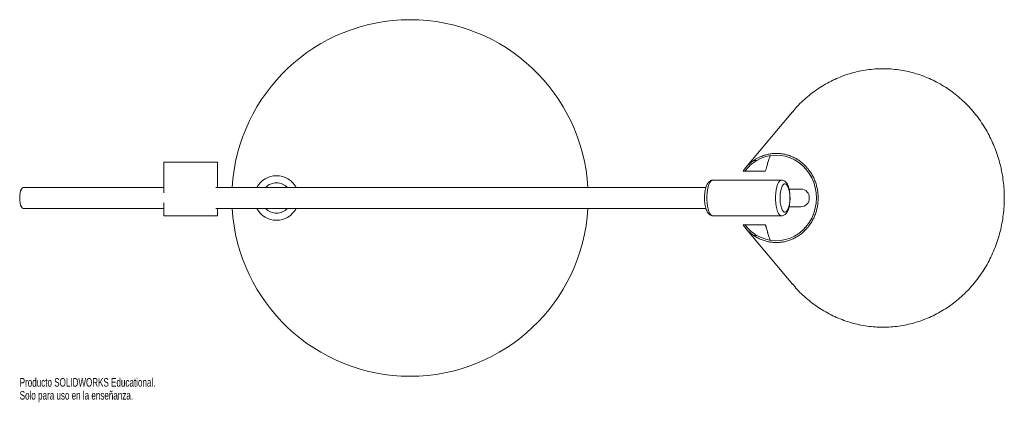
# Paper-space layout '_Superior' of a CAD drawing. Header units: millimetres. Extents: x -219 to 334, y -115 to 100.
import ezdxf

# ---------------------------------------------------------------- set-up
doc = ezdxf.new("R2010")
doc.units = ezdxf.units.MM
doc.styles.add('SLDTEXTSTYLE0', font='TXT', dxfattribs={"width": 0.7})

psp = doc.layouts.new('_Superior')

# ---------------------------------------------------------------- linework, layer by layer
at = {"color": 7, "linetype": 'Continuous', "lineweight": 15}
for p, q in [((214.63, 48.29), (188.33, 16.97)), ((202.05, 23.7), (201.21, 21)), ((-138.16, 20), (-138.16, 2.81)), ((-108.16, 20), (-138.16, 20)), ((-108.16, 5.85), (-108.16, 20)), ((192.84, 21), (194.67, 21)), ((188.11, 15), (186.96, 15)), ((-138.16, 5.85), (-217.13, 5.85)), ((166.07, 5.85), (-109.07, 5.85)), ((208.55, 10), (170.02, 10)), ((219.41, 5), (212.73, 5)), ((-138.16, -2.81), (-138.16, -10)), ((212.73, -5), (219.41, -5)), ((-217.13, -5.85), (-138.16, -5.85)), ((-108.16, -10), (-138.16, -10)), ((-109.07, -5.85), (166.07, -5.85)), ((-108.16, -10), (-108.16, -5.85)), ((170.02, -10), (208.55, -10)), ((186.96, -15), (188.11, -15)), ((188.32, -16.96), (214.63, -48.29)), ((194.67, -21), (192.84, -21)), ((201.21, -21), (202.05, -23.7))]:
    psp.add_line(p, q, dxfattribs=at)
at = {"color": 7, "linetype": 'Continuous', "lineweight": 15, "flags": 128}
for points in [[(194.67, -21), (197.15, -22.26), (199.76, -23.19), (202.46, -23.77), (205.21, -24), (207.96, -23.87), (210.67, -23.38), (213.31, -22.55), (215.83, -21.38), (218.2, -19.89), (220.39, -18.11), (222.35, -16.05), (224.06, -13.76), (225.5, -11.26), (226.64, -8.6), (227.47, -5.8), (227.97, -2.92), (228.14, 0), (227.97, 2.92), (227.47, 5.8), (226.64, 8.6), (225.5, 11.26), (224.06, 13.76), (222.35, 16.05), (220.39, 18.11), (218.2, 19.89), (215.83, 21.38), (213.31, 22.55), (210.67, 23.38), (207.96, 23.87), (205.21, 24), (202.46, 23.77), (199.76, 23.19), (197.15, 22.26), (194.67, 21)], [(-217.13, 5.85), (-217.26, 5.84), (-217.75, 5.56), (-218.2, 4.94), (-218.59, 4), (-218.88, 2.82), (-219.07, 1.45), (-219.13, 0)], [(213.17, 0), (213.1, -1.72), (212.91, -3.36), (212.61, -4.84), (212.2, -6.1), (211.71, -7.07), (211.16, -7.71), (210.58, -7.99), (209.99, -7.89), (209.42, -7.43), (208.89, -6.62), (208.44, -5.5), (208.09, -4.12), (207.84, -2.55), (207.71, -0.86), (207.71, 0.86), (207.84, 2.55), (208.09, 4.12), (208.44, 5.5), (208.89, 6.62), (209.42, 7.43), (209.99, 7.89), (210.58, 7.99), (211.16, 7.71), (211.71, 7.07), (212.2, 6.1), (212.61, 4.84), (212.91, 3.36), (213.1, 1.72), (213.17, 0)], [(-219.13, 0), (-219.07, -1.45), (-218.88, -2.82), (-218.59, -4), (-218.2, -4.94), (-217.75, -5.56), (-217.26, -5.84), (-217.13, -5.85)]]:
    psp.add_lwpolyline(points, dxfattribs=at)
at = {"color": 8, "linetype": 'Continuous', "lineweight": 15, "flags": 128}
for points in [[(170.02, -10), (169.54, -9.9), (168.9, -9.45), (168.31, -8.66), (167.78, -7.56), (167.33, -6.18), (166.98, -4.58), (166.74, -2.82), (166.62, -0.95), (166.62, 0.95), (166.74, 2.82), (166.98, 4.58), (167.33, 6.18), (167.78, 7.56), (168.31, 8.66), (168.9, 9.45), (169.54, 9.9), (170.02, 10)], [(208.57, -10), (208.06, -9.9), (207.43, -9.45), (206.84, -8.66), (206.31, -7.56), (205.86, -6.18), (205.51, -4.58), (205.27, -2.82), (205.15, -0.95), (205.15, 0.95), (205.27, 2.82), (205.51, 4.58), (205.86, 6.18), (206.31, 7.56), (206.84, 8.66), (207.43, 9.45), (208.06, 9.9), (208.56, 10)]]:
    psp.add_lwpolyline(points, dxfattribs=at)
at = {"color": 7, "linetype": 'Continuous', "lineweight": 15}
for centre, radius, start, end in [((0, 0), 100, 3.3537, 176.6423), ((-75, 0), 12.5, 27.9046, 151.8391), ((219.26, 0.15), 4.85, 358.1969, 88.2415), ((219.26, -0.15), 4.85, 271.7585, 1.8031), ((0, 0), 100, 183.3601, 356.6463), ((-75, 0), 12.5, 208.165, 332.0954)]:
    psp.add_arc(centre, radius, start, end, dxfattribs=at)
at = {"color": 8, "linetype": 'Continuous', "lineweight": 15}
for start, end in [(43.4906, 135.8571), (224.3834, 316.5094)]:
    psp.add_arc((-75, 0), 8.5, start, end, dxfattribs=at)
at = {"color": 7, "linetype": 'Continuous', "lineweight": 15}
for points, knots in [([(214.74, -48.2), (215.57, -49.24), (218.31, -52.69), (223.88, -57.65), (231.27, -62.97), (239.3, -67.17), (247.76, -70.23), (256.52, -72.09), (265.44, -72.71), (274.36, -72.09), (283.12, -70.23), (291.59, -67.17), (299.6, -62.97), (307.03, -57.68), (313.75, -51.41), (319.64, -44.26), (324.61, -36.35), (328.56, -27.82), (331.43, -18.82), (333.18, -9.49), (333.76, 0), (333.18, 9.49), (331.43, 18.82), (328.56, 27.82), (324.61, 36.35), (319.64, 44.26), (313.75, 51.41), (307.03, 57.68), (299.6, 62.97), (291.59, 67.17), (283.12, 70.23), (274.36, 72.09), (265.44, 72.71), (256.52, 72.09), (247.76, 70.23), (239.3, 67.17), (231.27, 62.97), (223.88, 57.65), (218.31, 52.69), (215.57, 49.24), (214.74, 48.2)], [0, 0, 0, 0, 0.011658, 0.038788, 0.065918, 0.093048, 0.120178, 0.147308, 0.174439, 0.201569, 0.228699, 0.255829, 0.282959, 0.310089, 0.337219, 0.364349, 0.39148, 0.41861, 0.44574, 0.47287, 0.5, 0.52713, 0.55426, 0.58139, 0.60852, 0.635651, 0.662781, 0.689911, 0.717041, 0.744171, 0.771301, 0.798431, 0.825561, 0.852692, 0.879822, 0.906952, 0.934082, 0.961212, 0.988342, 1, 1, 1, 1]), ([(192.84, -21), (192.95, -21.08), (193.17, -21.23), (193.56, -21.48), (194.01, -21.75), (194.68, -22.15), (195.54, -22.61), (196.59, -23.11), (197.67, -23.55), (198.76, -23.93), (199.88, -24.26), (201, -24.53), (202.14, -24.74), (203.28, -24.89), (204.43, -24.98), (205.59, -25.01), (206.74, -24.98), (207.89, -24.89), (209.03, -24.74), (210.17, -24.53), (211.3, -24.26), (212.41, -23.93), (213.5, -23.55), (214.58, -23.11), (215.63, -22.61), (216.66, -22.06), (217.67, -21.45), (218.64, -20.8), (219.59, -20.09), (220.49, -19.33), (221.37, -18.53), (222.2, -17.68), (223, -16.8), (223.75, -15.87), (224.46, -14.9), (225.13, -13.89), (225.74, -12.86), (226.31, -11.79), (226.83, -10.69), (227.3, -9.57), (227.71, -8.43), (228.08, -7.26), (228.38, -6.08), (228.64, -4.88), (228.83, -3.67), (228.97, -2.45), (229.06, -1.23), (229.09, 0), (229.06, 1.23), (228.97, 2.45), (228.83, 3.67), (228.64, 4.88), (228.38, 6.08), (228.08, 7.26), (227.71, 8.43), (227.3, 9.57), (226.83, 10.69), (226.31, 11.79), (225.74, 12.86), (225.13, 13.89), (224.46, 14.9), (223.75, 15.87), (223, 16.8), (222.2, 17.68), (221.37, 18.53), (220.49, 19.33), (219.59, 20.09), (218.64, 20.8), (217.67, 21.45), (216.66, 22.06), (215.63, 22.61), (214.58, 23.11), (213.5, 23.55), (212.41, 23.93), (211.3, 24.26), (210.17, 24.53), (209.03, 24.74), (207.89, 24.89), (206.74, 24.98), (205.59, 25.01), (204.43, 24.98), (203.28, 24.89), (202.14, 24.74), (201, 24.53), (199.88, 24.26), (198.76, 23.93), (197.85, 23.61), (197.13, 23.33), (196.51, 23.06), (195.81, 22.74), (195.05, 22.35), (194.3, 21.93), (193.56, 21.48), (193.08, 21.16), (192.84, 21)], [0, 0, 0, 0, 0.0039106, 0.0078242, 0.013545, 0.0192709, 0.0307169, 0.0421628, 0.0536087, 0.0650546, 0.0765005, 0.0879464, 0.0993924, 0.1108383, 0.1222842, 0.1337301, 0.145176, 0.1566219, 0.1680679, 0.1795138, 0.1909597, 0.2024056, 0.2138515, 0.2252974, 0.2367433, 0.2481893, 0.2596352, 0.2710811, 0.282527, 0.2939729, 0.3054188, 0.3168648, 0.3283107, 0.3397566, 0.3512025, 0.3626484, 0.3740943, 0.3855403, 0.3969862, 0.4084321, 0.419878, 0.4313239, 0.4427698, 0.4542157, 0.4656617, 0.4771076, 0.4885535, 0.4999994, 0.5114453, 0.5228912, 0.5343372, 0.5457831, 0.557229, 0.5686749, 0.5801208, 0.5915667, 0.6030127, 0.6144586, 0.6259045, 0.6373504, 0.6487963, 0.6602422, 0.6716881, 0.6831341, 0.69458, 0.7060259, 0.7174718, 0.7289177, 0.7403636, 0.7518096, 0.7632555, 0.7747014, 0.7861473, 0.7975932, 0.8090391, 0.8204851, 0.831931, 0.8433769, 0.8548228, 0.8662687, 0.8777146, 0.8891605, 0.9006065, 0.9120524, 0.9234983, 0.9349442, 0.9463901, 0.9521109, 0.9578369, 0.9662678, 0.9747006, 0.9831347, 0.9915687, 1, 1, 1, 1]), ([(186.96, 15), (186.95, 15), (186.97, 15.07), (187.07, 15.24), (187.11, 15.32), (187.22, 15.48), (187.28, 15.58), (187.42, 15.79), (187.5, 15.9), (187.67, 16.14), (187.77, 16.27), (188.08, 16.68), (188.32, 16.97), (188.85, 17.57), (189.15, 17.89), (189.78, 18.52), (190.12, 18.84), (190.83, 19.47), (191.21, 19.79), (192, 20.4), (192.41, 20.71), (192.84, 21)], [0, 0, 0, 0, 0.125, 0.125, 0.1875, 0.1875, 0.25, 0.25, 0.3125, 0.3125, 0.375, 0.375, 0.5, 0.5, 0.625, 0.625, 0.75, 0.75, 0.875, 0.875, 1, 1, 1, 1]), ([(194.67, 21), (193.74, 20.46), (192.89, 19.87), (191.71, 18.95), (191.34, 18.64), (190.63, 18.01), (190.3, 17.68), (189.7, 17.07), (189.43, 16.77), (189.07, 16.35), (188.96, 16.21), (188.75, 15.96), (188.66, 15.84), (188.5, 15.62), (188.43, 15.52), (188.3, 15.34), (188.25, 15.26), (188.13, 15.07), (188.1, 15), (188.11, 15)], [0, 0, 0, 0, 0.25, 0.25, 0.375, 0.375, 0.5, 0.5, 0.625, 0.625, 0.6875, 0.6875, 0.75, 0.75, 0.8125, 0.8125, 0.875, 0.875, 1, 1, 1, 1]), ([(199.26, 15), (199.29, 15), (199.33, 15.04), (199.4, 15.15), (199.42, 15.19), (199.48, 15.31), (199.51, 15.37), (199.6, 15.6), (199.66, 15.78), (199.81, 16.22), (199.9, 16.47), (200.07, 17.03), (200.16, 17.34), (200.35, 18.01), (200.46, 18.36), (200.67, 19.09), (200.77, 19.47), (200.99, 20.23), (201.1, 20.62), (201.21, 21)], [0, 0, 0, 0, 0.125, 0.125, 0.1875, 0.1875, 0.25, 0.25, 0.375, 0.375, 0.5, 0.5, 0.625, 0.625, 0.75, 0.75, 0.875, 0.875, 1, 1, 1, 1]), ([(199.26, 15), (198.16, 15), (197.07, 15), (194.94, 15), (193.89, 15), (192.4, 15), (191.91, 15), (190.97, 15), (190.52, 15), (189.67, 15), (189.28, 15), (188.76, 15), (188.6, 15), (188.32, 15), (188.2, 15), (188.11, 15)], [0, 0, 0, 0, 0.25, 0.25, 0.5, 0.5, 0.625, 0.625, 0.75, 0.75, 0.875, 0.875, 0.9375, 0.9375, 1, 1, 1, 1]), ([(170.05, 9.97), (169.92, 9.97), (169.48, 10.01), (168.75, 9.75), (167.98, 9.27), (167.32, 8.57), (166.73, 7.65), (166.21, 6.44), (165.79, 4.97), (165.49, 3.35), (165.32, 1.66), (165.27, -0.07), (165.33, -1.8), (165.51, -3.46), (165.81, -5.03), (166.22, -6.48), (166.76, -7.72), (167.4, -8.69), (168.14, -9.41), (168.97, -9.84), (169.66, -10.04), (170.02, -9.98), (170.07, -9.98)], [0, 0, 0, 0, 0.017097, 0.059882, 0.101834, 0.147064, 0.199643, 0.260871, 0.323578, 0.384145, 0.443334, 0.501873, 0.560259, 0.618839, 0.678017, 0.738454, 0.80128, 0.859524, 0.907364, 0.950521, 0.992051, 1, 1, 1, 1]), ([(213.29, 0), (213.28, 0.3), (213.27, 1.17), (213.17, 2.61), (212.94, 4.23), (212.58, 5.75), (212.1, 7.12), (211.51, 8.24), (210.8, 9.09), (210.01, 9.66), (209.25, 9.97), (208.76, 9.97), (208.57, 9.97)], [0, 0, 0, 0, 0.06174, 0.1792, 0.297487, 0.41754, 0.541056, 0.67101, 0.776146, 0.866403, 0.950986, 1, 1, 1, 1]), ([(208.6, -9.98), (208.87, -9.96), (209.45, -9.92), (210.24, -9.52), (210.95, -8.93), (211.57, -8.12), (212.13, -7.05), (212.6, -5.69), (212.96, -4.13), (213.19, -2.46), (213.28, -1.07), (213.28, -0.25), (213.29, 0)], [0, 0, 0, 0, 0.073127, 0.157634, 0.244653, 0.342705, 0.458527, 0.586353, 0.710455, 0.830924, 0.949464, 1, 1, 1, 1]), ([(192.84, -21), (191.99, -20.42), (191.2, -19.8), (190.13, -18.85), (189.8, -18.54), (189.32, -18.06), (189.16, -17.9), (188.87, -17.58), (188.73, -17.43), (188.33, -16.97), (188.09, -16.68), (187.77, -16.28), (187.68, -16.15), (187.5, -15.9), (187.42, -15.79), (187.28, -15.58), (187.22, -15.49), (187.11, -15.32), (187.07, -15.24), (186.97, -15.07), (186.95, -15), (186.96, -15)], [0, 0, 0, 0, 0.25, 0.25, 0.375, 0.375, 0.4375, 0.4375, 0.5, 0.5, 0.625, 0.625, 0.6875, 0.6875, 0.75, 0.75, 0.8125, 0.8125, 0.875, 0.875, 1, 1, 1, 1]), ([(188.11, -15), (188.1, -15), (188.13, -15.07), (188.25, -15.26), (188.3, -15.34), (188.42, -15.52), (188.49, -15.62), (188.74, -15.95), (188.94, -16.2), (189.42, -16.76), (189.69, -17.06), (190.29, -17.67), (190.62, -17.99), (191.32, -18.62), (191.69, -18.93), (192.87, -19.86), (193.74, -20.46), (194.67, -21)], [0, 0, 0, 0, 0.125, 0.125, 0.1875, 0.1875, 0.25, 0.25, 0.375, 0.375, 0.5, 0.5, 0.625, 0.625, 0.75, 0.75, 1, 1, 1, 1]), ([(188.11, -15), (188.2, -15), (188.32, -15), (188.6, -15), (188.76, -15), (189.28, -15), (189.67, -15), (190.52, -15), (190.97, -15), (191.91, -15), (192.4, -15), (193.89, -15), (194.94, -15), (197.07, -15), (198.16, -15), (199.26, -15)], [0, 0, 0, 0, 0.0625, 0.0625, 0.125, 0.125, 0.25, 0.25, 0.375, 0.375, 0.5, 0.5, 0.75, 0.75, 1, 1, 1, 1]), ([(201.21, -21), (201.1, -20.62), (200.99, -20.23), (200.83, -19.66), (200.78, -19.47), (200.67, -19.1), (200.61, -18.91), (200.46, -18.36), (200.36, -18.01), (200.21, -17.52), (200.16, -17.35), (200.07, -17.04), (199.98, -16.75), (199.9, -16.48), (199.82, -16.23), (199.78, -16.11), (199.67, -15.78), (199.6, -15.6), (199.48, -15.3), (199.42, -15.19), (199.33, -15.04), (199.29, -15), (199.26, -15)], [0, 0, 0, 0, 0.125, 0.125, 0.1875, 0.1875, 0.25, 0.25, 0.375, 0.375, 0.4375, 0.4375, 0.5, 0.5625, 0.5625, 0.625, 0.625, 0.75, 0.75, 0.875, 0.875, 1, 1, 1, 1])]:
    psp.add_open_spline(points, degree=3, knots=knots, dxfattribs=at)

# ---------------------------------------------------------------- texts
at = {"color": 7, "linetype": 'Continuous', "char_height": 4.8336, "attachment_point": 1, "style": 'SLDTEXTSTYLE0'}
for s, insert in [('Producto SOLIDWORKS Educational.', (-219.13, -101.02)), ('Solo para uso en la enseñanza.', (-219.13, -108.27))]:
    psp.add_mtext(s, dxfattribs=dict(at, insert=insert))

doc.saveas('drawing.dxf')
